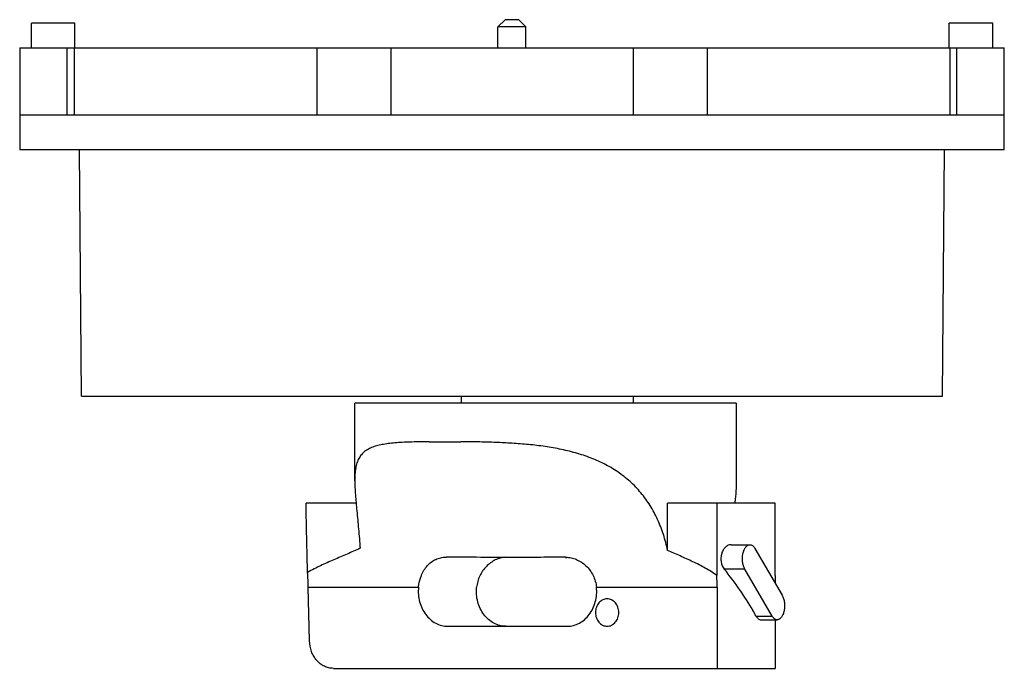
# Model space of a CAD drawing. Header units: millimetres. Extents: x 19 to 159, y 80 to 172.
import ezdxf

# ---------------------------------------------------------------- set-up
doc = ezdxf.new("R2010")
doc.units = ezdxf.units.MM
doc.header["$LTSCALE"] = 16.314839
doc.layers.get('0').update_dxf_attribs({"linetype": 'CONTINUOUS'})

msp = doc.modelspace()

# ---------------------------------------------------------------- linework, layer by layer
at = {"color": 7, "linetype": 'Continuous'}
for p, q in [((20.45, 167.86), (20.45, 171.36)), ((26.64, 171.36), (20.45, 171.36)), ((26.64, 167.86), (26.64, 171.36)), ((87.8, 171.86), (86.8, 170.86)), ((86.8, 167.86), (86.8, 170.86)), ((90.78, 170.86), (86.8, 170.86)), ((89.78, 171.86), (87.8, 171.86)), ((89.78, 171.86), (90.78, 170.86)), ((90.78, 167.86), (90.78, 170.86)), ((157.14, 171.36), (150.95, 171.36)), ((150.95, 167.86), (150.95, 171.36)), ((157.14, 167.86), (157.14, 171.36)), ((18.79, 167.86), (18.79, 153.36)), ((18.79, 167.86), (158.79, 167.86)), ((25.54, 158.36), (25.54, 167.86)), ((26.54, 167.86), (26.54, 158.36)), ((61.04, 167.86), (61.04, 158.36)), ((71.54, 167.86), (71.54, 158.36)), ((106.04, 167.86), (106.04, 158.36)), ((116.54, 167.86), (116.54, 158.36)), ((151.04, 167.86), (151.04, 158.36)), ((152.04, 158.36), (152.04, 167.86)), ((158.79, 153.36), (158.79, 167.86)), ((18.79, 158.36), (158.79, 158.36)), ((158.79, 153.36), (18.79, 153.36)), ((27.6, 118.36), (27.29, 153.36)), ((149.99, 118.36), (150.29, 153.36)), ((27.6, 118.36), (149.99, 118.36)), ((81.58, 118.36), (81.58, 117.36)), ((106, 118.36), (106, 117.36)), ((66.43, 106.31), (66.43, 117.36)), ((120.67, 117.36), (66.43, 117.36)), ((120.67, 117.36), (120.67, 106.3)), ((77, 111.86), (81.5, 111.86)), ((59.54, 101.42), (59.54, 103.12)), ((66.65, 103.12), (59.54, 103.12)), ((126.23, 103.12), (110.91, 103.12)), ((110.91, 96.41), (110.91, 103.12)), ((117.9, 103.12), (117.9, 92.82)), ((126.23, 92.82), (126.23, 103.12)), ((119.95, 97.22), (122.62, 97.22)), ((123.33, 96.7), (127.2, 90.03)), ((79.39, 95.45), (79.42, 95.45)), ((96.43, 95.44), (96.41, 95.44)), ((96.41, 95.42), (96.61, 95.42)), ((121.9, 93.75), (118.98, 93.75)), ((125.78, 87.07), (121.9, 93.75)), ((59.82, 91.16), (75.5, 91.16)), ((60, 83.54), (59.82, 91.16)), ((100.8, 91.16), (117.95, 91.16)), ((117.95, 91.16), (117.95, 79.64)), ((123.5, 87.07), (125.78, 87.07)), ((79.67, 85.63), (96.66, 85.63)), ((124.15, 86.55), (126.49, 86.55)), ((126.22, 86.55), (126.22, 79.64)), ((63.39, 79.64), (126.22, 79.64))]:
    msp.add_line(p, q, dxfattribs=at)
for centre, radius, start, end in [((91.6, 91.16), 26.36, 359.9969, 3.5955), ((202.32, 91.16), 76.11, 178.7496, 179.5697), ((86.43, 66.65), 42.32, 28.8465, 30.0773)]:
    msp.add_arc(centre, radius, start, end, dxfattribs=at)
msp.add_ellipse((48.83, 91.16), major_axis=(-0.65, 20.76), ratio=0.52938, start_param=-1.587449, end_param=-1.48522, dxfattribs=at)
for points, knots in [([(77, 111.86), (76.19, 111.85), (75, 111.84), (73.46, 111.78), (72.42, 111.72), (71.44, 111.63), (70.55, 111.5), (69.74, 111.34), (69.01, 111.12), (68.37, 110.83), (67.81, 110.47), (67.35, 110.02), (66.99, 109.48), (66.72, 108.83), (66.55, 108.08), (66.45, 107.23), (66.43, 106.63), (66.43, 106.31)], [0, 0, 0, 0, 0.175127, 0.255607, 0.33098, 0.401065, 0.465758, 0.525093, 0.579343, 0.629166, 0.675746, 0.720879, 0.766847, 0.816037, 0.870476, 0.931548, 1, 1, 1, 1]), ([(110.91, 96.41), (110.75, 97.17), (110.36, 98.66), (109.54, 100.8), (108.47, 102.8), (107.16, 104.62), (105.62, 106.23), (103.85, 107.62), (101.88, 108.76), (99.77, 109.68), (97.92, 110.26), (96.4, 110.64), (95.25, 110.88), (94.08, 111.09), (92.91, 111.26), (91.73, 111.4), (90.17, 111.55), (88.23, 111.69), (85.94, 111.78), (83.7, 111.84), (82.23, 111.86), (81.5, 111.86)], [0, 0, 0, 0, 0.063433, 0.125943, 0.187543, 0.248497, 0.309243, 0.370285, 0.432081, 0.494852, 0.558578, 0.590748, 0.623047, 0.655422, 0.687821, 0.720195, 0.752478, 0.816507, 0.879416, 0.940748, 1, 1, 1, 1]), ([(66.43, 106.31), (66.43, 105.99), (66.45, 105.33), (66.52, 104.29), (66.61, 103.18), (66.77, 101.56), (66.98, 99.39), (67.13, 97.63), (67.19, 96.71)], [0, 0, 0, 0, 0.099294, 0.207359, 0.32366, 0.447453, 0.714063, 1, 1, 1, 1]), ([(120.67, 106.3), (120.67, 105.82), (120.63, 104.8), (120.54, 103.78), (120.49, 103.24)], [0, 0, 0, 0, 0.470696, 1, 1, 1, 1]), ([(59.72, 93.28), (59.7, 93.96), (59.68, 95.15), (59.64, 96.84), (59.59, 98.87), (59.56, 100.4), (59.54, 101.42)], [0, 0, 0, 0, 0.249997, 0.437499, 0.625002, 1, 1, 1, 1]), ([(67.19, 96.71), (66.58, 96.43), (65.65, 96.02), (64.41, 95.48), (63.15, 94.93), (61.89, 94.39), (60.64, 93.79), (60.02, 93.46), (59.72, 93.28)], [0, 0, 0, 0, 0.246251, 0.370267, 0.494843, 0.74575, 0.872302, 1, 1, 1, 1]), ([(119.95, 97.22), (119.81, 97.22), (119.51, 97.16), (119.12, 96.89), (118.8, 96.48), (118.58, 95.96), (118.48, 95.37), (118.52, 94.6), (118.75, 94.04), (118.98, 93.75)], [0, 0, 0, 0, 0.098284, 0.206251, 0.326834, 0.458871, 0.598288, 0.739257, 1, 1, 1, 1]), ([(121.9, 93.75), (121.82, 93.89), (121.68, 94.23), (121.57, 94.78), (121.54, 95.36), (121.61, 95.94), (121.76, 96.45), (121.95, 96.81), (122.15, 97.03), (122.3, 97.14), (122.45, 97.21), (122.56, 97.22), (122.62, 97.22)], [0, 0, 0, 0, 0.126892, 0.26929, 0.418991, 0.566444, 0.70251, 0.820205, 0.871313, 0.917528, 0.959886, 1, 1, 1, 1]), ([(122.62, 97.22), (122.68, 97.22), (122.82, 97.2), (123.01, 97.09), (123.19, 96.92), (123.29, 96.78), (123.33, 96.7)], [0, 0, 0, 0, 0.214036, 0.445327, 0.705682, 1, 1, 1, 1]), ([(75.5, 91.16), (75.56, 91.74), (75.75, 92.59), (76.25, 93.59), (76.72, 94.24), (77.29, 94.77), (77.94, 95.16), (78.65, 95.4), (79.14, 95.45), (79.39, 95.45)], [0, 0, 0, 0, 0.273182, 0.403645, 0.528802, 0.649228, 0.766469, 0.882692, 1, 1, 1, 1]), ([(89.33, 95.41), (87.68, 95.41), (84.37, 95.42), (81.07, 95.44), (79.42, 95.45)], [0, 0, 0, 0, 0.499924, 1, 1, 1, 1]), ([(87.85, 95.44), (87.61, 95.42), (87.11, 95.33), (86.15, 94.97), (85.06, 94.17), (84.28, 93.04), (83.89, 92), (83.79, 91.44), (83.76, 91.16)], [0, 0, 0, 0, 0.115185, 0.233725, 0.480007, 0.736639, 0.867873, 1, 1, 1, 1]), ([(96.41, 95.44), (95.23, 95.43), (92.87, 95.42), (90.51, 95.42), (89.33, 95.41)], [0, 0, 0, 0, 0.49996, 1, 1, 1, 1]), ([(96.43, 95.44), (96.68, 95.44), (97.2, 95.38), (98.22, 95.06), (99.39, 94.28), (100.24, 93.12), (100.66, 92.04), (100.77, 91.46), (100.8, 91.16)], [0, 0, 0, 0, 0.114575, 0.232594, 0.478329, 0.735449, 0.867229, 1, 1, 1, 1]), ([(117.9, 92.82), (117.65, 93.03), (117.11, 93.41), (116.26, 93.91), (115.39, 94.37), (114.5, 94.8), (113.61, 95.21), (112.42, 95.75), (111.51, 96.15), (110.91, 96.41)], [0, 0, 0, 0, 0.1261, 0.251087, 0.375627, 0.500057, 0.624595, 0.749392, 1, 1, 1, 1]), ([(123.06, 87.86), (122.47, 88.87), (121.18, 90.89), (119.75, 92.8), (118.98, 93.75)], [0, 0, 0, 0, 0.488802, 1, 1, 1, 1]), ([(75.5, 91.16), (75.46, 90.82), (75.45, 90.12), (75.63, 89.09), (75.98, 88.13), (76.5, 87.28), (77.15, 86.57), (77.92, 86.03), (78.78, 85.7), (79.38, 85.62), (79.67, 85.63)], [0, 0, 0, 0, 0.13429, 0.267853, 0.399124, 0.52688, 0.650442, 0.769838, 0.885862, 1, 1, 1, 1]), ([(87.93, 85.63), (87.64, 85.63), (87.04, 85.7), (86.19, 86.03), (85.41, 86.57), (84.76, 87.28), (84.24, 88.13), (83.89, 89.09), (83.72, 90.12), (83.73, 90.82), (83.76, 91.16)], [0, 0, 0, 0, 0.114137, 0.230164, 0.349562, 0.473126, 0.600883, 0.732153, 0.865713, 1, 1, 1, 1]), ([(96.66, 85.63), (96.95, 85.63), (97.55, 85.71), (98.39, 86.04), (99.16, 86.58), (99.81, 87.29), (100.32, 88.14), (100.67, 89.1), (100.85, 90.12), (100.84, 90.82), (100.8, 91.16)], [0, 0, 0, 0, 0.114137, 0.230206, 0.349652, 0.47324, 0.601, 0.732248, 0.865767, 1, 1, 1, 1]), ([(127.2, 90.03), (127.29, 89.88), (127.43, 89.55), (127.54, 89), (127.56, 88.41), (127.5, 87.84), (127.35, 87.32), (127.15, 86.96), (126.96, 86.75), (126.81, 86.64), (126.65, 86.57), (126.54, 86.55), (126.49, 86.55)], [0, 0, 0, 0, 0.126892, 0.26929, 0.418991, 0.566444, 0.70251, 0.820205, 0.871313, 0.917528, 0.959886, 1, 1, 1, 1]), ([(102.32, 89.52), (102.21, 89.52), (101.99, 89.49), (101.68, 89.38), (101.39, 89.2), (101.05, 88.87), (100.74, 88.32), (100.62, 87.57), (100.74, 86.82), (101.04, 86.28), (101.38, 85.95), (101.67, 85.76), (101.98, 85.65), (102.2, 85.62), (102.31, 85.62)], [0, 0, 0, 0, 0.057473, 0.115806, 0.175598, 0.237304, 0.365965, 0.499894, 0.633851, 0.762583, 0.824331, 0.884153, 0.942521, 1, 1, 1, 1]), ([(102.31, 85.62), (102.42, 85.62), (102.64, 85.65), (102.95, 85.76), (103.24, 85.94), (103.58, 86.27), (103.88, 86.82), (104.01, 87.57), (103.89, 88.32), (103.58, 88.87), (103.25, 89.2), (102.96, 89.38), (102.64, 89.49), (102.43, 89.52), (102.32, 89.52)], [0, 0, 0, 0, 0.057474, 0.115808, 0.1756, 0.237307, 0.365968, 0.499896, 0.633851, 0.762584, 0.824332, 0.884158, 0.942522, 1, 1, 1, 1]), ([(123.5, 87.07), (123.55, 86.99), (123.64, 86.85), (123.8, 86.68), (123.97, 86.58), (124.09, 86.55), (124.15, 86.55)], [0, 0, 0, 0, 0.306935, 0.572338, 0.799352, 1, 1, 1, 1]), ([(126.49, 86.55), (126.42, 86.55), (126.29, 86.57), (126.09, 86.68), (125.92, 86.85), (125.82, 86.99), (125.78, 87.07)], [0, 0, 0, 0, 0.214036, 0.445327, 0.705682, 1, 1, 1, 1]), ([(63.39, 79.64), (63.17, 79.64), (62.73, 79.7), (62.1, 79.92), (61.51, 80.28), (61, 80.77), (60.58, 81.36), (60.15, 82.27), (60.01, 83.03), (60, 83.54)], [0, 0, 0, 0, 0.115002, 0.231632, 0.351151, 0.474399, 0.601584, 0.732338, 1, 1, 1, 1])]:
    msp.add_open_spline(points, degree=3, knots=knots, dxfattribs=at)

doc.saveas('drawing.dxf')
